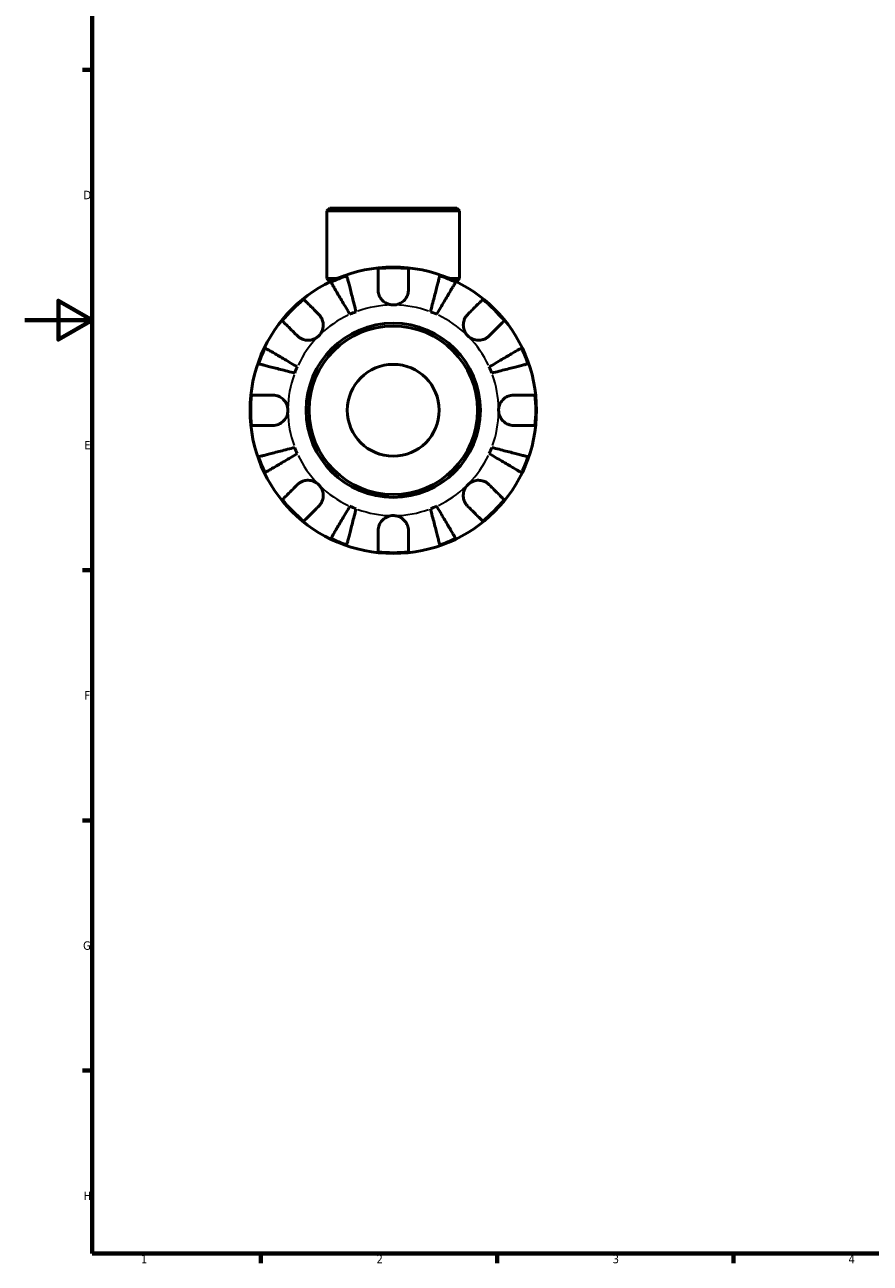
# Model space of a CAD drawing. Header units: millimetres. Extents: x 0 to 905, y 0 to 769.
# Tile 1 of 6: x 0 to 251, y 17 to 385. Entities that reach past the tile are written whole.
import ezdxf

# ---------------------------------------------------------------- set-up
doc = ezdxf.new("R2010")
doc.units = ezdxf.units.MM
for name, color, linetype, lineweight in [('Border (ISO)', 7, 'Continuous', 70), ('Visible (ISO)', 7, 'Continuous', 50), ('Visible Narrow (ISO)', 7, 'Continuous', 35)]:
    doc.layers.add(name, color=color, linetype=linetype, lineweight=lineweight)
doc.styles.add('Note Text (ISO)', font='tahoma.ttf')

# ---------------------------------------------------------------- blocks, each defined once
blk = doc.blocks.new('Borders Default Border')
at = {"layer": 'Border (ISO)'}
for p, q in [((20, 371.25), (17.1, 371.25)), ((20, 222.75), (17.1, 222.75)), ((20, 148.5), (17.1, 148.5)), ((20, 74.25), (17.1, 74.25)), ((70.08, 20), (70.08, 17.1)), ((140.17, 20), (140.17, 17.1)), ((210.25, 20), (210.25, 17.1))]:
    blk.add_line(p, q, dxfattribs=at)
at = {"layer": 'Border (ISO)', "flags": 128}
for points in [[(20, 20), (20, 574), (821, 574), (821, 20), (20, 20)], [(0, 297), (20, 297), (10, 302.77), (10, 291.23), (20, 297)]]:
    blk.add_lwpolyline(points, dxfattribs=at)
at = {"layer": 'Border (ISO)', "color": 232, "true_color": 0xca0064, "char_height": 2.5, "attachment_point": 7, "style": 'Note Text (ISO)'}
for s, insert in [('D', (17.43, 332.88)), ('E', (17.64, 258.63)), ('F', (17.7, 184.38)), ('G', (17.31, 110.08)), ('H', (17.44, 35.88)), ('1', (34.48, 17.1)), ('2', (104.37, 17.1)), ('3', (174.43, 17.05)), ('4', (244.42, 17.1))]:
    blk.add_mtext(s, dxfattribs=dict(at, insert=insert))

msp = doc.modelspace()

# ---------------------------------------------------------------- linework, layer by layer
at = {"layer": 'Visible (ISO)'}
for p, q in [((90.492, 330.241), (89.642, 329.391)), ((129.02, 329.391), (89.642, 329.391)), ((89.642, 309.341), (89.642, 329.391)), ((90.492, 330.241), (128.17, 330.241)), ((128.17, 330.241), (129.02, 329.391)), ((129.02, 309.341), (129.02, 329.391)), ((92.674, 309.341), (89.642, 309.341)), ((90.594, 308.388), (89.642, 309.341)), ((129.02, 309.341), (125.987, 309.341)), ((128.067, 308.388), (129.02, 309.341))]:
    msp.add_line(p, q, dxfattribs=at)
for radius in [42.5, 25.85, 25, 13.631]:
    msp.add_circle((109.331, 270.241), radius, dxfattribs=at)
for radius, start, end in [(42.273, 83.88919, 96.11081), (42.273, 109.05437, 115.94563), (42.273, 64.05437, 70.94563), (42.273, 128.88919, 141.11081), (42.273, 38.88919, 51.11081), (31.25, 110.66622, 114.33378), (31.25, 65.66622, 69.33378), (42.273, 154.05437, 160.94563), (42.273, 19.05437, 25.94563), (31.25, 155.66622, 159.33378), (31.25, 20.66622, 24.33378), (42.273, 173.88919, 186.11081), (42.273, 353.88919, 6.11081), (31.25, 200.66622, 204.33378), (31.25, 335.66622, 339.33378), (42.273, 199.05437, 205.94563), (42.273, 334.05437, 340.94563), (42.273, 218.88919, 231.11081), (42.273, 308.88919, 321.11081), (31.25, 245.66622, 249.33378), (31.25, 290.66622, 294.33378), (42.273, 244.05437, 250.94563), (42.273, 289.05437, 295.94563), (42.273, 263.88919, 276.11081)]:
    msp.add_arc((109.331, 270.241), radius, start, end, dxfattribs=at)
for points, knots in [([(95.53, 310.198), (95.567, 310.055), (95.623, 309.84), (95.754, 309.331), (95.843, 308.989), (96.054, 308.173), (96.176, 307.7), (96.423, 306.747), (96.57, 306.179), (96.886, 304.956), (97.055, 304.3), (97.378, 303.052), (97.561, 302.344), (97.936, 300.896), (98.127, 300.157), (98.302, 299.48)], [0.2134337, 0.2134337, 0.2134337, 0.2134337, 0.41601, 0.41601, 0.6243485, 0.6243485, 0.832687, 0.832687, 1.0415719, 1.0415719, 1.2504568, 1.2504568, 1.4601279, 1.4601279, 1.6697991, 1.6697991, 1.6697991, 1.6697991]), ([(104.831, 305.991), (104.831, 306.492), (104.831, 307), (104.831, 308.116), (104.831, 308.705), (104.831, 309.691), (104.831, 310.18), (104.831, 311.024), (104.831, 311.379), (104.831, 311.904), (104.831, 312.126), (104.831, 312.274)], [5.50227189, 5.50227189, 5.50227189, 5.50227189, 5.66172607, 5.66172607, 5.87111315, 5.87111315, 6.07951382, 6.07951382, 6.28791448, 6.28791448, 6.49007585, 6.49007585, 6.49007585, 6.49007585]), ([(113.831, 312.274), (113.831, 312.126), (113.831, 311.904), (113.831, 311.379), (113.831, 311.024), (113.831, 310.18), (113.831, 309.691), (113.831, 308.705), (113.831, 308.116), (113.831, 307), (113.831, 306.492), (113.831, 305.991)], [0.21343841, 0.21343841, 0.21343841, 0.21343841, 0.41559978, 0.41559978, 0.62400044, 0.62400044, 0.8324011, 0.8324011, 1.04178819, 1.04178819, 1.20124236, 1.20124236, 1.20124236, 1.20124236]), ([(120.36, 299.48), (120.535, 300.157), (120.726, 300.896), (121.1, 302.344), (121.283, 303.052), (121.606, 304.3), (121.776, 304.956), (122.092, 306.179), (122.239, 306.747), (122.485, 307.7), (122.608, 308.173), (122.819, 308.989), (122.907, 309.331), (123.039, 309.84), (123.094, 310.055), (123.131, 310.198)], [5.0161165, 5.0161165, 5.0161165, 5.0161165, 5.2257877, 5.2257877, 5.4354588, 5.4354588, 5.6443437, 5.6443437, 5.8532286, 5.8532286, 6.0615671, 6.0615671, 6.2699056, 6.2699056, 6.472482, 6.472482, 6.472482, 6.472482]), ([(96.454, 298.715), (96.099, 299.317), (95.712, 299.975), (94.953, 301.263), (94.582, 301.894), (93.927, 303.005), (93.584, 303.588), (92.943, 304.676), (92.645, 305.182), (92.145, 306.03), (91.897, 306.451), (91.47, 307.177), (91.29, 307.482), (91.023, 307.935), (90.911, 308.126), (90.836, 308.253)], [5.0161165, 5.0161165, 5.0161165, 5.0161165, 5.2257877, 5.2257877, 5.4354588, 5.4354588, 5.6443437, 5.6443437, 5.8532286, 5.8532286, 6.0615671, 6.0615671, 6.2699056, 6.2699056, 6.472482, 6.472482, 6.472482, 6.472482]), ([(109.331, 301.491), (108.912, 301.491), (108.496, 301.55), (107.606, 301.804), (107.146, 302.025), (106.357, 302.583), (106.025, 302.904), (105.509, 303.583), (105.314, 303.926), (105.075, 304.51), (105.002, 304.74), (104.899, 305.181), (104.866, 305.391), (104.836, 305.732), (104.831, 305.862), (104.831, 305.991)], [0, 0, 0, 0, 0.1255823, 0.1255823, 0.27758688, 0.27758688, 0.41565829, 0.41565829, 0.53558864, 0.53558864, 0.6106285, 0.6106285, 0.67830711, 0.67830711, 0.7205994, 0.7205994, 0.7205994, 0.7205994]), ([(113.831, 305.991), (113.831, 305.782), (113.816, 305.571), (113.756, 305.149), (113.711, 304.939), (113.574, 304.469), (113.473, 304.212), (113.122, 303.517), (112.822, 303.107), (112.053, 302.365), (111.581, 302.054), (110.515, 301.61), (109.926, 301.491), (109.331, 301.491)], [-0.72877811, -0.72877811, -0.72877811, -0.72877811, -0.65864576, -0.65864576, -0.58948737, -0.58948737, -0.50282865, -0.50282865, -0.34782332, -0.34782332, -0.17870564, -0.17870564, 0, 0, 0, 0]), ([(127.826, 308.253), (127.751, 308.126), (127.638, 307.935), (127.372, 307.482), (127.192, 307.177), (126.764, 306.451), (126.516, 306.03), (126.017, 305.182), (125.719, 304.676), (125.078, 303.588), (124.734, 303.005), (124.08, 301.894), (123.708, 301.263), (122.949, 299.975), (122.562, 299.317), (122.207, 298.715)], [0.2134337, 0.2134337, 0.2134337, 0.2134337, 0.41601, 0.41601, 0.6243485, 0.6243485, 0.832687, 0.832687, 1.0415719, 1.0415719, 1.2504568, 1.2504568, 1.4601279, 1.4601279, 1.6697991, 1.6697991, 1.6697991, 1.6697991]), ([(82.791, 303.145), (82.896, 303.04), (83.053, 302.883), (83.424, 302.512), (83.675, 302.261), (84.271, 301.664), (84.617, 301.319), (85.315, 300.621), (85.731, 300.205), (86.52, 299.415), (86.88, 299.056), (87.234, 298.702)], [0.21343841, 0.21343841, 0.21343841, 0.21343841, 0.41559978, 0.41559978, 0.62400044, 0.62400044, 0.8324011, 0.8324011, 1.04178819, 1.04178819, 1.20124236, 1.20124236, 1.20124236, 1.20124236]), ([(131.428, 298.702), (131.782, 299.056), (132.141, 299.415), (132.93, 300.205), (133.347, 300.621), (134.044, 301.319), (134.39, 301.664), (134.987, 302.261), (135.237, 302.512), (135.609, 302.883), (135.766, 303.04), (135.87, 303.145)], [5.50227189, 5.50227189, 5.50227189, 5.50227189, 5.66172607, 5.66172607, 5.87111315, 5.87111315, 6.07951382, 6.07951382, 6.28791448, 6.28791448, 6.49007585, 6.49007585, 6.49007585, 6.49007585]), ([(87.234, 298.702), (87.323, 298.613), (87.409, 298.519), (87.677, 298.202), (87.843, 297.962), (88.139, 297.428), (88.265, 297.135), (88.491, 296.387), (88.557, 295.927), (88.544, 294.895), (88.43, 294.335), (87.987, 293.259), (87.655, 292.759), (87.234, 292.338)], [-0.72474413, -0.72474413, -0.72474413, -0.72474413, -0.68292689, -0.68292689, -0.58946764, -0.58946764, -0.49014387, -0.49014387, -0.34933517, -0.34933517, -0.17856496, -0.17856496, 0, 0, 0, 0]), ([(131.428, 292.338), (131.187, 292.58), (130.974, 292.847), (130.6, 293.446), (130.445, 293.777), (130.18, 294.589), (130.105, 295.075), (130.114, 296.026), (130.19, 296.481), (130.429, 297.214), (130.557, 297.5), (130.86, 298.026), (131.031, 298.264), (131.288, 298.558), (131.357, 298.631), (131.428, 298.702)], [0, 0, 0, 0, 0.10230486, 0.10230486, 0.2116531, 0.2116531, 0.35868741, 0.35868741, 0.49861539, 0.49861539, 0.59613895, 0.59613895, 0.69034298, 0.69034298, 0.72355027, 0.72355027, 0.72355027, 0.72355027]), ([(80.87, 292.338), (80.516, 292.692), (80.157, 293.052), (79.367, 293.841), (78.951, 294.257), (78.253, 294.955), (77.908, 295.301), (77.311, 295.897), (77.06, 296.148), (76.689, 296.519), (76.532, 296.676), (76.427, 296.781)], [5.50227189, 5.50227189, 5.50227189, 5.50227189, 5.66172607, 5.66172607, 5.87111315, 5.87111315, 6.07951382, 6.07951382, 6.28791448, 6.28791448, 6.49007585, 6.49007585, 6.49007585, 6.49007585]), ([(142.234, 296.781), (142.13, 296.676), (141.973, 296.519), (141.601, 296.148), (141.351, 295.897), (140.754, 295.301), (140.408, 294.955), (139.71, 294.257), (139.294, 293.841), (138.505, 293.052), (138.146, 292.692), (137.792, 292.338)], [0.21343841, 0.21343841, 0.21343841, 0.21343841, 0.41559978, 0.41559978, 0.62400044, 0.62400044, 0.8324011, 0.8324011, 1.04178819, 1.04178819, 1.20124236, 1.20124236, 1.20124236, 1.20124236]), ([(87.234, 292.338), (86.992, 292.097), (86.725, 291.884), (86.126, 291.511), (85.795, 291.356), (84.983, 291.091), (84.497, 291.016), (83.546, 291.025), (83.091, 291.101), (82.358, 291.339), (82.072, 291.467), (81.546, 291.77), (81.308, 291.942), (81.014, 292.198), (80.941, 292.267), (80.87, 292.338)], [0, 0, 0, 0, 0.10230486, 0.10230486, 0.2116531, 0.2116531, 0.35868741, 0.35868741, 0.49861539, 0.49861539, 0.59613895, 0.59613895, 0.69034298, 0.69034298, 0.72355027, 0.72355027, 0.72355027, 0.72355027]), ([(137.792, 292.338), (137.703, 292.249), (137.609, 292.163), (137.292, 291.895), (137.052, 291.729), (136.518, 291.433), (136.224, 291.307), (135.477, 291.081), (135.017, 291.015), (133.985, 291.028), (133.424, 291.142), (132.349, 291.585), (131.849, 291.917), (131.428, 292.338)], [-0.72474413, -0.72474413, -0.72474413, -0.72474413, -0.68292689, -0.68292689, -0.58946764, -0.58946764, -0.49014387, -0.49014387, -0.34933517, -0.34933517, -0.17856496, -0.17856496, 0, 0, 0, 0]), ([(71.319, 288.736), (71.446, 288.661), (71.637, 288.549), (72.09, 288.282), (72.395, 288.102), (73.121, 287.675), (73.542, 287.427), (74.39, 286.927), (74.896, 286.629), (75.984, 285.988), (76.567, 285.645), (77.678, 284.99), (78.309, 284.619), (79.597, 283.86), (80.255, 283.473), (80.857, 283.118)], [0.2134337, 0.2134337, 0.2134337, 0.2134337, 0.41601, 0.41601, 0.6243485, 0.6243485, 0.832687, 0.832687, 1.0415719, 1.0415719, 1.2504568, 1.2504568, 1.4601279, 1.4601279, 1.6697991, 1.6697991, 1.6697991, 1.6697991]), ([(137.804, 283.118), (138.407, 283.473), (139.064, 283.86), (140.353, 284.619), (140.983, 284.99), (142.094, 285.645), (142.677, 285.988), (143.766, 286.629), (144.272, 286.927), (145.12, 287.427), (145.541, 287.675), (146.267, 288.102), (146.572, 288.282), (147.024, 288.549), (147.215, 288.661), (147.343, 288.736)], [5.0161165, 5.0161165, 5.0161165, 5.0161165, 5.2257877, 5.2257877, 5.4354588, 5.4354588, 5.6443437, 5.6443437, 5.8532286, 5.8532286, 6.0615671, 6.0615671, 6.2699056, 6.2699056, 6.472482, 6.472482, 6.472482, 6.472482]), ([(80.092, 281.27), (79.415, 281.445), (78.676, 281.636), (77.228, 282.011), (76.52, 282.194), (75.272, 282.517), (74.616, 282.686), (73.393, 283.002), (72.825, 283.149), (71.872, 283.396), (71.399, 283.518), (70.583, 283.729), (70.241, 283.818), (69.732, 283.949), (69.517, 284.005), (69.374, 284.042)], [5.0161165, 5.0161165, 5.0161165, 5.0161165, 5.2257877, 5.2257877, 5.4354588, 5.4354588, 5.6443437, 5.6443437, 5.8532286, 5.8532286, 6.0615671, 6.0615671, 6.2699056, 6.2699056, 6.472482, 6.472482, 6.472482, 6.472482]), ([(149.287, 284.042), (149.144, 284.005), (148.929, 283.949), (148.421, 283.818), (148.078, 283.729), (147.262, 283.518), (146.789, 283.396), (145.836, 283.149), (145.268, 283.002), (144.045, 282.686), (143.39, 282.517), (142.141, 282.194), (141.433, 282.011), (139.986, 281.636), (139.246, 281.445), (138.57, 281.27)], [0.2134337, 0.2134337, 0.2134337, 0.2134337, 0.41601, 0.41601, 0.6243485, 0.6243485, 0.832687, 0.832687, 1.0415719, 1.0415719, 1.2504568, 1.2504568, 1.4601279, 1.4601279, 1.6697991, 1.6697991, 1.6697991, 1.6697991]), ([(67.298, 274.741), (67.446, 274.741), (67.668, 274.741), (68.193, 274.741), (68.548, 274.741), (69.392, 274.741), (69.881, 274.741), (70.867, 274.741), (71.456, 274.741), (72.572, 274.741), (73.08, 274.741), (73.581, 274.741)], [0.21343841, 0.21343841, 0.21343841, 0.21343841, 0.41559978, 0.41559978, 0.62400044, 0.62400044, 0.8324011, 0.8324011, 1.04178819, 1.04178819, 1.20124236, 1.20124236, 1.20124236, 1.20124236]), ([(73.581, 274.741), (73.736, 274.741), (73.892, 274.733), (74.312, 274.689), (74.576, 274.638), (75.127, 274.478), (75.412, 274.363), (76.099, 274), (76.478, 273.717), (77.202, 272.972), (77.516, 272.496), (77.963, 271.424), (78.081, 270.836), (78.081, 270.241)], [-0.71968867, -0.71968867, -0.71968867, -0.71968867, -0.66913349, -0.66913349, -0.58448293, -0.58448293, -0.49008499, -0.49008499, -0.34765985, -0.34765985, -0.17827673, -0.17827673, 0, 0, 0, 0]), ([(140.581, 270.241), (140.581, 270.642), (140.634, 271.041), (140.857, 271.855), (141.036, 272.262), (141.58, 273.128), (141.979, 273.551), (142.746, 274.107), (143.071, 274.284), (143.67, 274.524), (143.936, 274.602), (144.482, 274.71), (144.762, 274.738), (145.052, 274.741), (145.066, 274.741), (145.081, 274.741)], [-3.12621297, -3.12621297, -3.12621297, -3.12621297, -3.00592131, -3.00592131, -2.87295675, -2.87295675, -2.69789372, -2.69789372, -2.58338701, -2.58338701, -2.49547573, -2.49547573, -2.40310236, -2.40310236, -2.39831682, -2.39831682, -2.39831682, -2.39831682]), ([(145.081, 274.741), (145.581, 274.741), (146.089, 274.741), (147.205, 274.741), (147.794, 274.741), (148.781, 274.741), (149.27, 274.741), (150.114, 274.741), (150.468, 274.741), (150.993, 274.741), (151.215, 274.741), (151.363, 274.741)], [5.50227189, 5.50227189, 5.50227189, 5.50227189, 5.66172607, 5.66172607, 5.87111315, 5.87111315, 6.07951382, 6.07951382, 6.28791448, 6.28791448, 6.49007585, 6.49007585, 6.49007585, 6.49007585]), ([(78.081, 270.241), (78.081, 269.84), (78.027, 269.441), (77.805, 268.627), (77.625, 268.22), (77.082, 267.355), (76.683, 266.931), (75.915, 266.376), (75.59, 266.198), (74.991, 265.959), (74.726, 265.881), (74.179, 265.772), (73.899, 265.744), (73.609, 265.741), (73.595, 265.741), (73.581, 265.741)], [-3.12621297, -3.12621297, -3.12621297, -3.12621297, -3.00592131, -3.00592131, -2.87295675, -2.87295675, -2.69789372, -2.69789372, -2.58338701, -2.58338701, -2.49547573, -2.49547573, -2.40310236, -2.40310236, -2.39831682, -2.39831682, -2.39831682, -2.39831682]), ([(145.081, 265.741), (144.926, 265.741), (144.769, 265.749), (144.349, 265.793), (144.086, 265.844), (143.534, 266.005), (143.249, 266.119), (142.563, 266.482), (142.183, 266.766), (141.459, 267.511), (141.145, 267.987), (140.698, 269.058), (140.581, 269.647), (140.581, 270.241)], [-0.71968867, -0.71968867, -0.71968867, -0.71968867, -0.66913349, -0.66913349, -0.58448293, -0.58448293, -0.49008499, -0.49008499, -0.34765985, -0.34765985, -0.17827673, -0.17827673, 0, 0, 0, 0]), ([(73.581, 265.741), (73.08, 265.741), (72.572, 265.741), (71.456, 265.741), (70.867, 265.741), (69.881, 265.741), (69.392, 265.741), (68.548, 265.741), (68.193, 265.741), (67.668, 265.741), (67.446, 265.741), (67.298, 265.741)], [5.50227189, 5.50227189, 5.50227189, 5.50227189, 5.66172607, 5.66172607, 5.87111315, 5.87111315, 6.07951382, 6.07951382, 6.28791448, 6.28791448, 6.49007585, 6.49007585, 6.49007585, 6.49007585]), ([(151.363, 265.741), (151.215, 265.741), (150.993, 265.741), (150.468, 265.741), (150.114, 265.741), (149.27, 265.741), (148.781, 265.741), (147.794, 265.741), (147.205, 265.741), (146.089, 265.741), (145.581, 265.741), (145.081, 265.741)], [0.21343841, 0.21343841, 0.21343841, 0.21343841, 0.41559978, 0.41559978, 0.62400044, 0.62400044, 0.8324011, 0.8324011, 1.04178819, 1.04178819, 1.20124236, 1.20124236, 1.20124236, 1.20124236]), ([(69.374, 256.441), (69.517, 256.478), (69.732, 256.533), (70.241, 256.665), (70.583, 256.753), (71.399, 256.964), (71.872, 257.087), (72.825, 257.333), (73.393, 257.48), (74.616, 257.796), (75.272, 257.966), (76.52, 258.289), (77.228, 258.472), (78.676, 258.846), (79.415, 259.037), (80.092, 259.212)], [0.2134337, 0.2134337, 0.2134337, 0.2134337, 0.41601, 0.41601, 0.6243485, 0.6243485, 0.832687, 0.832687, 1.0415719, 1.0415719, 1.2504568, 1.2504568, 1.4601279, 1.4601279, 1.6697991, 1.6697991, 1.6697991, 1.6697991]), ([(80.857, 257.365), (80.255, 257.01), (79.597, 256.623), (78.309, 255.864), (77.678, 255.492), (76.567, 254.838), (75.984, 254.494), (74.896, 253.853), (74.39, 253.555), (73.542, 253.056), (73.121, 252.808), (72.395, 252.38), (72.09, 252.2), (71.637, 251.934), (71.446, 251.821), (71.319, 251.746)], [5.0161165, 5.0161165, 5.0161165, 5.0161165, 5.2257877, 5.2257877, 5.4354588, 5.4354588, 5.6443437, 5.6443437, 5.8532286, 5.8532286, 6.0615671, 6.0615671, 6.2699056, 6.2699056, 6.472482, 6.472482, 6.472482, 6.472482]), ([(147.343, 251.746), (147.215, 251.821), (147.024, 251.934), (146.572, 252.2), (146.267, 252.38), (145.541, 252.808), (145.12, 253.056), (144.272, 253.555), (143.766, 253.853), (142.677, 254.494), (142.094, 254.838), (140.983, 255.492), (140.353, 255.864), (139.064, 256.623), (138.407, 257.01), (137.804, 257.365)], [0.2134337, 0.2134337, 0.2134337, 0.2134337, 0.41601, 0.41601, 0.6243485, 0.6243485, 0.832687, 0.832687, 1.0415719, 1.0415719, 1.2504568, 1.2504568, 1.4601279, 1.4601279, 1.6697991, 1.6697991, 1.6697991, 1.6697991]), ([(138.57, 259.212), (139.246, 259.037), (139.986, 258.846), (141.433, 258.472), (142.141, 258.289), (143.39, 257.966), (144.045, 257.796), (145.268, 257.48), (145.836, 257.333), (146.789, 257.087), (147.262, 256.964), (148.078, 256.753), (148.421, 256.665), (148.929, 256.533), (149.144, 256.478), (149.287, 256.441)], [5.0161165, 5.0161165, 5.0161165, 5.0161165, 5.2257877, 5.2257877, 5.4354588, 5.4354588, 5.6443437, 5.6443437, 5.8532286, 5.8532286, 6.0615671, 6.0615671, 6.2699056, 6.2699056, 6.472482, 6.472482, 6.472482, 6.472482]), ([(76.427, 243.702), (76.532, 243.806), (76.689, 243.963), (77.06, 244.335), (77.311, 244.585), (77.908, 245.182), (78.253, 245.528), (78.951, 246.225), (79.367, 246.642), (80.157, 247.431), (80.516, 247.79), (80.87, 248.144)], [0.21343841, 0.21343841, 0.21343841, 0.21343841, 0.41559978, 0.41559978, 0.62400044, 0.62400044, 0.8324011, 0.8324011, 1.04178819, 1.04178819, 1.20124236, 1.20124236, 1.20124236, 1.20124236]), ([(80.87, 248.144), (80.959, 248.233), (81.053, 248.32), (81.37, 248.587), (81.61, 248.754), (82.144, 249.05), (82.437, 249.175), (83.185, 249.402), (83.645, 249.468), (84.677, 249.454), (85.237, 249.34), (86.313, 248.898), (86.813, 248.565), (87.234, 248.144)], [-0.72474413, -0.72474413, -0.72474413, -0.72474413, -0.68292689, -0.68292689, -0.58946764, -0.58946764, -0.49014387, -0.49014387, -0.34933517, -0.34933517, -0.17856496, -0.17856496, 0, 0, 0, 0]), ([(87.234, 248.144), (87.475, 247.903), (87.688, 247.635), (88.061, 247.037), (88.216, 246.706), (88.481, 245.894), (88.556, 245.408), (88.547, 244.457), (88.471, 244.002), (88.233, 243.268), (88.105, 242.983), (87.802, 242.457), (87.63, 242.219), (87.374, 241.925), (87.305, 241.851), (87.234, 241.78)], [0, 0, 0, 0, 0.10230486, 0.10230486, 0.2116531, 0.2116531, 0.35868741, 0.35868741, 0.49861539, 0.49861539, 0.59613895, 0.59613895, 0.69034298, 0.69034298, 0.72355027, 0.72355027, 0.72355027, 0.72355027]), ([(131.428, 241.78), (131.339, 241.869), (131.252, 241.963), (130.985, 242.28), (130.818, 242.52), (130.522, 243.054), (130.397, 243.348), (130.17, 244.095), (130.104, 244.555), (130.118, 245.587), (130.232, 246.148), (130.674, 247.223), (131.007, 247.723), (131.428, 248.144)], [-0.72474413, -0.72474413, -0.72474413, -0.72474413, -0.68292689, -0.68292689, -0.58946764, -0.58946764, -0.49014387, -0.49014387, -0.34933517, -0.34933517, -0.17856496, -0.17856496, 0, 0, 0, 0]), ([(131.428, 248.144), (131.669, 248.385), (131.937, 248.598), (132.535, 248.972), (132.866, 249.127), (133.678, 249.392), (134.164, 249.467), (135.115, 249.458), (135.57, 249.382), (136.304, 249.143), (136.589, 249.015), (137.115, 248.712), (137.353, 248.541), (137.647, 248.284), (137.721, 248.215), (137.792, 248.144)], [0, 0, 0, 0, 0.10230486, 0.10230486, 0.2116531, 0.2116531, 0.35868741, 0.35868741, 0.49861539, 0.49861539, 0.59613895, 0.59613895, 0.69034298, 0.69034298, 0.72355027, 0.72355027, 0.72355027, 0.72355027]), ([(137.792, 248.144), (138.146, 247.79), (138.505, 247.431), (139.294, 246.642), (139.71, 246.225), (140.408, 245.528), (140.754, 245.182), (141.351, 244.585), (141.601, 244.335), (141.973, 243.963), (142.13, 243.806), (142.234, 243.702)], [5.50227189, 5.50227189, 5.50227189, 5.50227189, 5.66172607, 5.66172607, 5.87111315, 5.87111315, 6.07951382, 6.07951382, 6.28791448, 6.28791448, 6.49007585, 6.49007585, 6.49007585, 6.49007585]), ([(87.234, 241.78), (86.88, 241.426), (86.52, 241.067), (85.731, 240.278), (85.315, 239.862), (84.617, 239.164), (84.271, 238.818), (83.675, 238.221), (83.424, 237.971), (83.053, 237.599), (82.896, 237.442), (82.791, 237.338)], [5.50227189, 5.50227189, 5.50227189, 5.50227189, 5.66172607, 5.66172607, 5.87111315, 5.87111315, 6.07951382, 6.07951382, 6.28791448, 6.28791448, 6.49007585, 6.49007585, 6.49007585, 6.49007585]), ([(90.836, 232.229), (90.911, 232.357), (91.023, 232.548), (91.29, 233), (91.47, 233.305), (91.897, 234.031), (92.145, 234.452), (92.645, 235.3), (92.943, 235.806), (93.584, 236.895), (93.927, 237.478), (94.582, 238.589), (94.953, 239.219), (95.712, 240.508), (96.099, 241.165), (96.454, 241.768)], [0.2134337, 0.2134337, 0.2134337, 0.2134337, 0.41601, 0.41601, 0.6243485, 0.6243485, 0.832687, 0.832687, 1.0415719, 1.0415719, 1.2504568, 1.2504568, 1.4601279, 1.4601279, 1.6697991, 1.6697991, 1.6697991, 1.6697991]), ([(98.302, 241.002), (98.127, 240.326), (97.936, 239.586), (97.561, 238.139), (97.378, 237.43), (97.055, 236.182), (96.886, 235.527), (96.57, 234.304), (96.423, 233.736), (96.176, 232.783), (96.054, 232.31), (95.843, 231.494), (95.754, 231.151), (95.623, 230.643), (95.567, 230.428), (95.53, 230.285)], [5.0161165, 5.0161165, 5.0161165, 5.0161165, 5.2257877, 5.2257877, 5.4354588, 5.4354588, 5.6443437, 5.6443437, 5.8532286, 5.8532286, 6.0615671, 6.0615671, 6.2699056, 6.2699056, 6.472482, 6.472482, 6.472482, 6.472482]), ([(104.831, 234.491), (104.831, 234.646), (104.839, 234.803), (104.883, 235.223), (104.934, 235.486), (105.094, 236.038), (105.209, 236.323), (105.572, 237.009), (105.855, 237.389), (106.6, 238.113), (107.076, 238.427), (108.148, 238.874), (108.736, 238.991), (109.331, 238.991)], [-0.71968867, -0.71968867, -0.71968867, -0.71968867, -0.66913349, -0.66913349, -0.58448293, -0.58448293, -0.49008499, -0.49008499, -0.34765985, -0.34765985, -0.17827673, -0.17827673, 0, 0, 0, 0]), ([(109.331, 238.991), (109.732, 238.991), (110.131, 238.938), (110.945, 238.715), (111.352, 238.536), (112.217, 237.992), (112.641, 237.593), (113.196, 236.826), (113.374, 236.501), (113.613, 235.902), (113.691, 235.636), (113.8, 235.09), (113.828, 234.81), (113.831, 234.52), (113.831, 234.506), (113.831, 234.491)], [-3.12621297, -3.12621297, -3.12621297, -3.12621297, -3.00592131, -3.00592131, -2.87295675, -2.87295675, -2.69789372, -2.69789372, -2.58338701, -2.58338701, -2.49547573, -2.49547573, -2.40310236, -2.40310236, -2.39831682, -2.39831682, -2.39831682, -2.39831682]), ([(123.131, 230.285), (123.094, 230.428), (123.039, 230.643), (122.907, 231.151), (122.819, 231.494), (122.608, 232.31), (122.485, 232.783), (122.239, 233.736), (122.092, 234.304), (121.776, 235.527), (121.606, 236.182), (121.283, 237.43), (121.1, 238.139), (120.726, 239.586), (120.535, 240.326), (120.36, 241.002)], [0.2134337, 0.2134337, 0.2134337, 0.2134337, 0.41601, 0.41601, 0.6243485, 0.6243485, 0.832687, 0.832687, 1.0415719, 1.0415719, 1.2504568, 1.2504568, 1.4601279, 1.4601279, 1.6697991, 1.6697991, 1.6697991, 1.6697991]), ([(122.207, 241.768), (122.562, 241.165), (122.949, 240.508), (123.708, 239.219), (124.08, 238.589), (124.734, 237.478), (125.078, 236.895), (125.719, 235.806), (126.017, 235.3), (126.516, 234.452), (126.764, 234.031), (127.192, 233.305), (127.372, 233), (127.638, 232.548), (127.751, 232.357), (127.826, 232.229)], [5.0161165, 5.0161165, 5.0161165, 5.0161165, 5.2257877, 5.2257877, 5.4354588, 5.4354588, 5.6443437, 5.6443437, 5.8532286, 5.8532286, 6.0615671, 6.0615671, 6.2699056, 6.2699056, 6.472482, 6.472482, 6.472482, 6.472482]), ([(135.87, 237.338), (135.766, 237.442), (135.609, 237.599), (135.237, 237.971), (134.987, 238.221), (134.39, 238.818), (134.044, 239.164), (133.347, 239.862), (132.93, 240.278), (132.141, 241.067), (131.782, 241.426), (131.428, 241.78)], [0.21343841, 0.21343841, 0.21343841, 0.21343841, 0.41559978, 0.41559978, 0.62400044, 0.62400044, 0.8324011, 0.8324011, 1.04178819, 1.04178819, 1.20124236, 1.20124236, 1.20124236, 1.20124236]), ([(104.831, 228.209), (104.831, 228.357), (104.831, 228.579), (104.831, 229.104), (104.831, 229.458), (104.831, 230.302), (104.831, 230.791), (104.831, 231.778), (104.831, 232.367), (104.831, 233.483), (104.831, 233.991), (104.831, 234.491)], [0.21343841, 0.21343841, 0.21343841, 0.21343841, 0.41559978, 0.41559978, 0.62400044, 0.62400044, 0.8324011, 0.8324011, 1.04178819, 1.04178819, 1.20124236, 1.20124236, 1.20124236, 1.20124236]), ([(113.831, 234.491), (113.831, 233.991), (113.831, 233.483), (113.831, 232.367), (113.831, 231.778), (113.831, 230.791), (113.831, 230.302), (113.831, 229.458), (113.831, 229.104), (113.831, 228.579), (113.831, 228.357), (113.831, 228.209)], [5.50227189, 5.50227189, 5.50227189, 5.50227189, 5.66172607, 5.66172607, 5.87111315, 5.87111315, 6.07951382, 6.07951382, 6.28791448, 6.28791448, 6.49007585, 6.49007585, 6.49007585, 6.49007585])]:
    msp.add_open_spline(points, degree=3, knots=knots, dxfattribs=at)
at = {"layer": 'Visible Narrow (ISO)'}
for start, end in [(91.03331, 109.63291), (70.36709, 88.96669), (115.36709, 133.96669), (46.03331, 64.63291), (136.03331, 154.63291), (25.36709, 43.96669), (160.36709, 178.96669), (1.03331, 19.63291), (181.03331, 199.63291), (340.36709, 358.96669), (205.36709, 223.96669), (316.03331, 334.63291), (226.03331, 244.63291), (295.36709, 313.96669), (250.36709, 268.96669), (271.03331, 289.63291)]:
    msp.add_arc((109.331, 270.241), 31.25, start, end, dxfattribs=at)

# ---------------------------------------------------------------- block references
msp.add_blockref('Borders Default Border', (0, 0))

doc.saveas('drawing.dxf')
